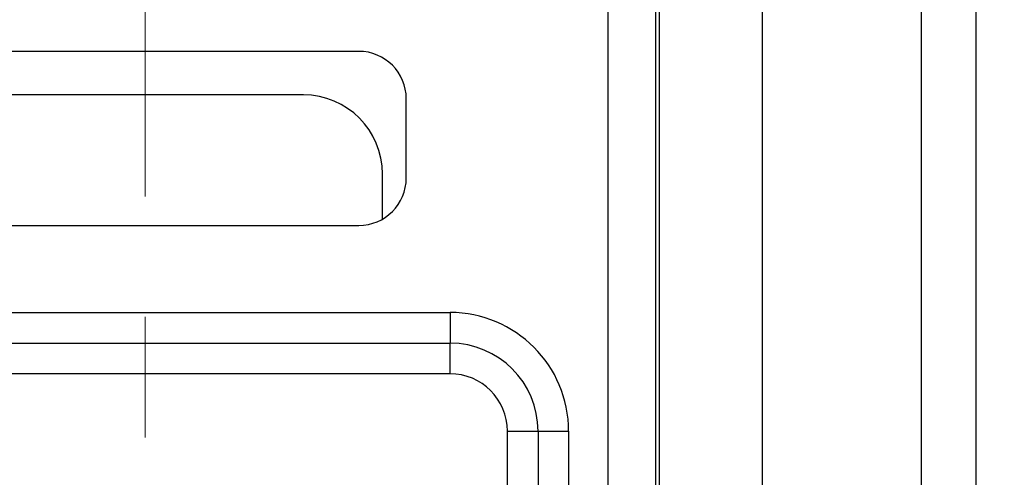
# Model space of a CAD drawing. Header units: millimetres. Extents: x 0 to 1262, y 0 to 420.
# Tile 80 of 99: x 1017 to 1038, y 176 to 185. Entities that reach past the tile are written whole.
import ezdxf

# ---------------------------------------------------------------- set-up
doc = ezdxf.new("R2010")
doc.units = ezdxf.units.MM
doc.header["$PDSIZE"] = -1
doc.linetypes.add('CENTERX2', pattern=[20.32, 12.7, -2.54, 2.54, -2.54])
doc.layers.add('SLD-0', color=7, linetype='Continuous')
doc.styles.add('SLDTEXTSTYLE0', font='TXT', dxfattribs={"width": 0.75})
doc.dimstyles.new('SLDDIMSTYLE1', dxfattribs={"dimtxt": 3.5, "dimasz": 3.2, "dimexe": 0, "dimexo": 0.0625, "dimgap": 0.875, "dimtad": 1, "dimdec": 1, "dimlfac": 3, "dimrnd": 1e-09, "dimzin": 12, "dimdsep": 46, "dimtxsty": 'SLDTEXTSTYLE0', "dimsah": 1, "dimcen": 0.09, "dimadec": 0, "dimazin": 3, "dimtfac": 1, "dimtdec": 1, "dimtmove": 0, "dimatfit": 0, "dimfxl": 1, "dimfrac": 2, "dimtolj": 1, "dimtzin": 12, "dimarcsym": 0})

# ---------------------------------------------------------------- blocks, each defined once
blk = doc.blocks.new('*D85')
at = {"layer": 'Defpoints', "color": 0, "transparency": 16777216}
for p in [(1025.156, 205.738), (1025.156, 203.538), (1053.093, 203.538)]:
    blk.add_point(p, dxfattribs=at)
at = {"layer": 'SLD-0', "color": 0, "lineweight": -2, "transparency": 16777216}
for p, q in [((1053.093, 208.938), (1053.093, 212.138)), ((1025.219, 205.738), (1053.093, 205.738)), ((1053.093, 205.738), (1053.093, 203.538)), ((1025.219, 203.538), (1053.093, 203.538)), ((1053.093, 200.338), (1053.093, 167.825))]:
    blk.add_line(p, q, dxfattribs=at)
at = {"layer": 'SLD-0', "color": 0, "transparency": 16777216}
for points in [[(1052.56, 208.938), (1053.626, 208.938), (1053.093, 205.738)], [(1052.56, 200.338), (1053.626, 200.338), (1053.093, 203.538)]]:
    blk.add_solid(points, dxfattribs=at)
at = {"layer": 'SLD-0', "color": 0, "transparency": 16777216, "insert": (1048.718, 182.481), "char_height": 3.5, "attachment_point": 2, "rotation": 90, "style": 'SLDTEXTSTYLE0'}
blk.add_mtext('\\A1;4X%%c6.6 [0.26]', dxfattribs=at)

msp = doc.modelspace()

# ---------------------------------------------------------------- linework, layer by layer
at = {"color": 7, "linetype": 'Continuous', "lineweight": 25}
for p, q in [((1037.089759, 340.627773), (1037.089759, 150.314287)), ((1035.936163, 333.9341), (1035.936163, 157.00796)), ((1029.345742, 166.22103), (1029.345742, 211.387697)), ((1030.345742, 166.22103), (1030.345742, 211.387697)), ((1032.589759, 202.46634), (1032.589759, 154.340877)), ((1030.423092, 172.387697), (1030.423092, 201.565953)), ((1024.089759, 184.804363), (1015.089759, 184.804363)), ((1022.923092, 183.887697), (1016.256425, 183.887697)), ((1025.089759, 182.137697), (1025.089759, 183.804363)), ((1024.589759, 181.271671), (1024.589759, 182.22103)), ((1015.089759, 181.137697), (1024.089759, 181.137697)), ((1013.167886, 179.304363), (1026.011632, 179.304363)), ((1026.011632, 179.304363), (1026.011632, 178.659209)), ((1013.167886, 178.659209), (1026.011632, 178.659209)), ((1026.011632, 178.014054), (1026.011632, 178.659209)), ((1026.011632, 178.014054), (1013.167886, 178.014054)), ((1027.221323, 169.137697), (1027.221323, 176.804363)), ((1027.221323, 176.804363), (1027.866477, 176.804363)), ((1027.866477, 176.804363), (1027.866477, 169.137697)), ((1027.866477, 176.804363), (1028.511632, 176.804363)), ((1028.511632, 176.804363), (1028.511632, 169.137697))]:
    msp.add_line(p, q, dxfattribs=at)
for centre, radius, start, end in [((1024.089759, 183.804363), 1, 0, 90), ((1022.923092, 182.22103), 1.666667, 0, 90), ((1024.089759, 182.137697), 1, 270, 0), ((1026.011632, 176.804363), 2.5, 0, 90), ((1026.011632, 176.804363), 1.854846, 0, 90), ((1026.011632, 176.804363), 1.209691, 0, 90)]:
    msp.add_arc(centre, radius, start, end, dxfattribs=at)
at = {"layer": 'SLD-0', "color": 250, "linetype": 'CENTERX2', "lineweight": 18}
msp.add_line((1019.589759, 141.110003), (1019.589759, 347.95359), dxfattribs=at)

# ---------------------------------------------------------------- dimensions: what is measured, and where the dimension line sits
at = {"layer": 'SLD-0', "color": 250}
dim = msp.add_linear_dim(base=(1053.093092, 203.537697), p1=(1025.156425, 205.737697), p2=(1025.156425, 203.537697), angle=90, text='4X%%c<>', dimstyle='SLDDIMSTYLE1', dxfattribs=at)
dim.commit()
dim.dimension.update_dxf_attribs({"geometry": '*D85', "text_midpoint": (1053.093092, 182.481447), "dimtype": 160})

doc.saveas('drawing.dxf')
